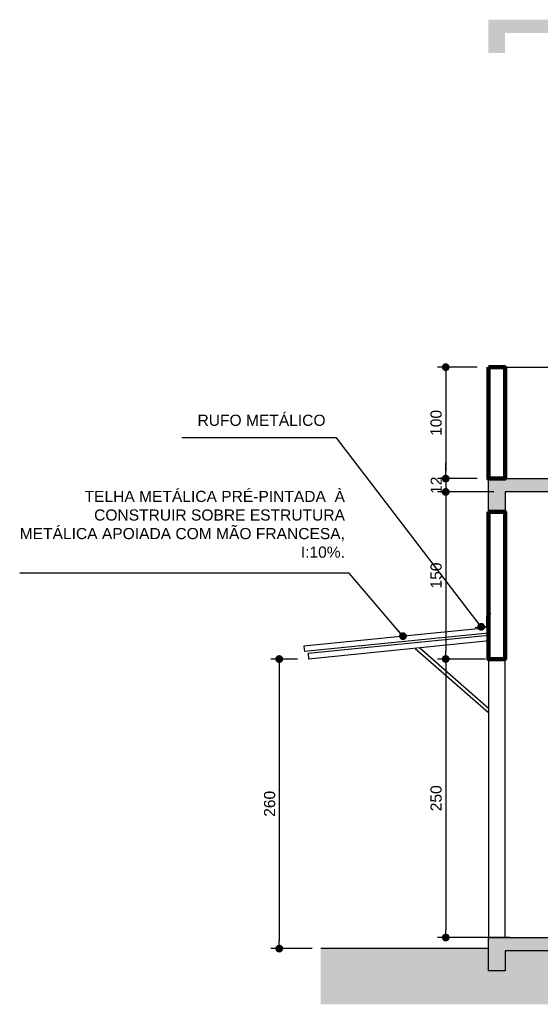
# Model space of a CAD drawing. Header units: metres. Extents: x -44 to 208, y -13 to 238.
# Tile 123 of 154: x 94 to 99, y 82 to 91. Entities that reach past the tile are written whole.
import ezdxf

# ---------------------------------------------------------------- set-up
doc = ezdxf.new("R2010")
doc.units = ezdxf.units.M
doc.header["$MEASUREMENT"] = 0
doc.layers.add('ALV-ALT', color=7, linetype='Continuous', lineweight=90)
doc.layers.add('VIS-V03', color=4, linetype='Continuous', lineweight=25)
for name, color, linetype in [('CTA-GER', 35, 'Continuous'), ('HTC-PIS', 8, 'Continuous'), ('PIS-CTE', 201, 'Continuous'), ('TXT-ESP', 40, 'Continuous'), ('VIS-V04', 30, 'Continuous'), ('VIS-V05', 31, 'Continuous')]:
    doc.layers.add(name, color=color, linetype=linetype)
doc.styles.add('ARIAL', font='arial.ttf')
doc.styles.add('Texto Cota', font='arial.ttf')
doc.dimstyles.new('ARQ-1-50', dxfattribs={"dimscale": 0, "dimtxt": 0.1, "dimasz": 0.07, "dimexe": 0.075, "dimexo": 0.1, "dimgap": 0.035, "dimtad": 1, "dimdec": 0, "dimlfac": 100, "dimzin": 1, "dimdsep": 46, "dimtxsty": 'Texto Cota', "dimblk": 'DOT', "dimcen": 0.1, "dimclrd": 256, "dimclre": 256, "dimclrt": 15, "dimaunit": 1, "dimadec": 0, "dimazin": 0, "dimtfac": 1.8, "dimtdec": 0, "dimtix": 1, "dimtmove": 2, "dimatfit": 1, "dimldrblk": 'DOT', "dimfxl": 1, "dimtolj": 1, "dimtzin": 4, "dimlwd": -1, "dimarcsym": 0})

# ---------------------------------------------------------------- blocks, each defined once
blk = doc.blocks.new('_DOT')
at = {"color": 0, "linetype": 'ByBlock'}
blk.add_line((-0.5, 0), (-1, 0), dxfattribs=at)
at = {"color": 0, "linetype": 'ByBlock', "const_width": 0.5}
blk.add_lwpolyline([(-0.25, 0, 1), (0.25, 0, 1)], format="xyb", close=True, dxfattribs=at)
blk = doc.blocks.new('*D4421')
at = {"layer": 'CTA-GER', "lineweight": -2, "transparency": 16777216}
for p, q in [((98.2973, 87.4563), (97.9396, 87.4563)), ((98.2973, 86.4563), (97.9396, 86.4563))]:
    blk.add_line(p, q, dxfattribs=at)
at = {"layer": 'CTA-GER', "transparency": 16777216}
blk.add_line((98.0146, 87.3863), (98.0146, 86.5263), dxfattribs=at)
at = {"layer": 'Defpoints', "color": 0, "transparency": 16777216}
for p in [(98.3973, 87.4563), (98.0146, 86.4563), (98.3973, 86.4563)]:
    blk.add_point(p, dxfattribs=at)
at = {"layer": 'CTA-GER', "transparency": 16777216, "xscale": 0.07, "yscale": 0.07, "zscale": 0.07}
for p, rotation in [((98.0146, 87.4563), 90), ((98.0146, 86.4563), 270)]:
    blk.add_blockref('_DOT', p, dxfattribs=dict(at, rotation=rotation))
at = {"layer": 'CTA-GER', "color": 15, "transparency": 16777216, "insert": (97.9286, 86.9563), "char_height": 0.1, "attachment_point": 5, "rotation": 90, "style": 'Texto Cota'}
blk.add_mtext('\\A1;100', dxfattribs=at)
blk = doc.blocks.new('*D4422')
at = {"layer": 'CTA-GER', "transparency": 16777216}
for p, q in [((98.0146, 86.5263), (98.0146, 86.5963)), ((98.0146, 86.4563), (98.0146, 86.3363)), ((98.0146, 86.2663), (98.0146, 86.1963))]:
    blk.add_line(p, q, dxfattribs=at)
at = {"layer": 'CTA-GER', "lineweight": -2, "transparency": 16777216}
for p, q in [((98.2973, 86.4563), (97.9396, 86.4563)), ((98.4472, 86.3363), (97.9396, 86.3363))]:
    blk.add_line(p, q, dxfattribs=at)
at = {"layer": 'Defpoints', "color": 0, "transparency": 16777216}
for p in [(98.3973, 86.4563), (98.0146, 86.3363), (98.5472, 86.3363)]:
    blk.add_point(p, dxfattribs=at)
at = {"layer": 'CTA-GER', "transparency": 16777216, "xscale": 0.07, "yscale": 0.07, "zscale": 0.07}
for p, rotation in [((98.0146, 86.4563), 270), ((98.0146, 86.3363), 90)]:
    blk.add_blockref('_DOT', p, dxfattribs=dict(at, rotation=rotation))
at = {"layer": 'CTA-GER', "color": 15, "transparency": 16777216, "insert": (97.9294, 86.3963), "char_height": 0.1, "attachment_point": 5, "rotation": 90, "style": 'Texto Cota'}
blk.add_mtext('\\A1;12', dxfattribs=at)
blk = doc.blocks.new('*D4423')
at = {"layer": 'CTA-GER', "lineweight": -2, "transparency": 16777216}
for p, q in [((98.4472, 86.3363), (97.9396, 86.3363)), ((98.3723, 84.8363), (97.9396, 84.8363))]:
    blk.add_line(p, q, dxfattribs=at)
at = {"layer": 'CTA-GER', "transparency": 16777216}
blk.add_line((98.0146, 86.2663), (98.0146, 84.9063), dxfattribs=at)
at = {"layer": 'Defpoints', "color": 0, "transparency": 16777216}
for p in [(98.5472, 86.3363), (98.0146, 84.8363), (98.4723, 84.8363)]:
    blk.add_point(p, dxfattribs=at)
at = {"layer": 'CTA-GER', "transparency": 16777216, "xscale": 0.07, "yscale": 0.07, "zscale": 0.07}
for p, rotation in [((98.0146, 86.3363), 90), ((98.0146, 84.8363), 270)]:
    blk.add_blockref('_DOT', p, dxfattribs=dict(at, rotation=rotation))
at = {"layer": 'CTA-GER', "color": 15, "transparency": 16777216, "insert": (97.9286, 85.5863), "char_height": 0.1, "attachment_point": 5, "rotation": 90, "style": 'Texto Cota'}
blk.add_mtext('\\A1;150', dxfattribs=at)
blk = doc.blocks.new('*D4424')
at = {"layer": 'CTA-GER', "lineweight": -2, "transparency": 16777216}
for p, q in [((98.3723, 84.8363), (97.9396, 84.8363)), ((98.5908, 82.3363), (97.9396, 82.3363))]:
    blk.add_line(p, q, dxfattribs=at)
at = {"layer": 'CTA-GER', "transparency": 16777216}
blk.add_line((98.0146, 84.7663), (98.0146, 82.4063), dxfattribs=at)
at = {"layer": 'Defpoints', "color": 0, "transparency": 16777216}
for p in [(98.4723, 84.8363), (98.0146, 82.3363), (98.6908, 82.3363)]:
    blk.add_point(p, dxfattribs=at)
at = {"layer": 'CTA-GER', "transparency": 16777216, "xscale": 0.07, "yscale": 0.07, "zscale": 0.07}
for p, rotation in [((98.0146, 84.8363), 90), ((98.0146, 82.3363), 270)]:
    blk.add_blockref('_DOT', p, dxfattribs=dict(at, rotation=rotation))
at = {"layer": 'CTA-GER', "color": 15, "transparency": 16777216, "insert": (97.9286, 83.5863), "char_height": 0.1, "attachment_point": 5, "rotation": 90, "style": 'Texto Cota'}
blk.add_mtext('\\A1;250', dxfattribs=at)
blk = doc.blocks.new('*D4426')
at = {"layer": 'CTA-GER', "lineweight": -2, "transparency": 16777216}
for p, q in [((96.6841, 84.8363), (96.4459, 84.8363)), ((96.8166, 82.2363), (96.4459, 82.2363))]:
    blk.add_line(p, q, dxfattribs=at)
at = {"layer": 'CTA-GER', "transparency": 16777216}
blk.add_line((96.5209, 84.7663), (96.5209, 82.3063), dxfattribs=at)
at = {"layer": 'Defpoints', "color": 0, "transparency": 16777216}
for p in [(96.7841, 84.8363), (96.5209, 82.2363), (96.9166, 82.2363)]:
    blk.add_point(p, dxfattribs=at)
at = {"layer": 'CTA-GER', "transparency": 16777216, "xscale": 0.07, "yscale": 0.07, "zscale": 0.07}
for p, rotation in [((96.5209, 84.8363), 90), ((96.5209, 82.2363), 270)]:
    blk.add_blockref('_DOT', p, dxfattribs=dict(at, rotation=rotation))
at = {"layer": 'CTA-GER', "color": 15, "transparency": 16777216, "insert": (96.4348, 83.5363), "char_height": 0.1, "attachment_point": 5, "rotation": 90, "style": 'Texto Cota'}
blk.add_mtext('\\A1;260', dxfattribs=at)

msp = doc.modelspace()

# ---------------------------------------------------------------- hatches: boundary and pattern name
at = {"layer": 'HTC-PIS'}
h = msp.add_hatch(color=256, dxfattribs=at)
h.dxf.hatch_style = 1
h.paths.add_polyline_path([(98.3973, 86.4563), (104.3425, 86.4563), (104.3425, 86.1563), (104.1925, 86.1563), (104.1925, 86.3363), (98.5472, 86.3363), (98.5473, 86.1563), (98.3973, 86.1563)])
edge = h.paths.add_edge_path()
edge.add_line((98.3973, 90.5763), (104.3425, 90.5763))
edge.add_line((104.3425, 90.5763), (104.3425, 90.2763))
edge.add_line((104.3425, 90.2763), (104.1925, 90.2763))
edge.add_line((104.1925, 90.2763), (104.1925, 90.4563))
edge.add_line((104.1925, 90.4563), (98.5472, 90.4563))
edge.add_line((98.5472, 90.4563), (98.5473, 90.2763))
edge.add_line((98.5473, 90.2763), (98.3973, 90.2763))
h = msp.add_hatch(color=256, dxfattribs=at)
h.dxf.hatch_style = 1
h.paths.add_polyline_path([(98.3973, 82.3363), (104.3425, 82.3363), (104.3425, 82.0363), (104.1925, 82.0363), (104.1925, 82.2163), (98.5472, 82.2163), (98.5473, 82.0363), (98.3973, 82.0363)])
edge = h.paths.add_edge_path()
edge.add_line((98.3973, 86.4563), (104.3425, 86.4563))
edge.add_line((104.3425, 86.4563), (104.3425, 86.1563))
edge.add_line((104.3425, 86.1563), (104.1925, 86.1563))
edge.add_line((104.1925, 86.1563), (104.1925, 86.3363))
edge.add_line((104.1925, 86.3363), (98.5472, 86.3363))
edge.add_line((98.5472, 86.3363), (98.5473, 86.1563))
edge.add_line((98.5473, 86.1563), (98.3973, 86.1563))
h = msp.add_hatch(dxfattribs=at)
h.set_pattern_fill('EARTH', color=256, angle=45)
h.set_pattern_definition([(45, (-18.62803, -25.88004), (3e-17, 0.3535534), [0.25, -0.25]), (45, (-18.69432, -25.81375), (3e-17, 0.3535534), [0.25, -0.25]), (45, (-18.7606, -25.74746), (3e-17, 0.3535534), [0.25, -0.25]), (135, (-18.7606, -25.70327), (-0.3535534, 6e-17), [0.25, -0.25]), (135, (-18.69432, -25.63698), (-0.3535534, 6e-17), [0.25, -0.25]), (135, (-18.62803, -25.57068), (-0.3535534, 6e-17), [0.25, -0.25])])
h.paths.add_polyline_path([(112.1992, 81.7363), (112.1992, 82.2163), (104.3425, 82.2163), (104.3425, 82.0363), (104.1925, 82.0363), (104.1925, 82.2163), (98.5473, 82.2163), (98.5473, 82.0363), (98.3973, 82.0363), (98.3973, 82.2363), (96.8916, 82.2363), (96.8916, 81.7363)])

# ---------------------------------------------------------------- linework, layer by layer
at = {"layer": 'ALV-ALT'}
for points in [[(98.3973, 87.4563), (98.5473, 87.4563), (98.5473, 86.4563), (98.3973, 86.4563)], [(98.3973, 86.1563), (98.5473, 86.1563), (98.5473, 84.8363), (98.3973, 84.8363)]]:
    msp.add_lwpolyline(points, close=True, dxfattribs=at)
at = {"layer": 'PIS-CTE'}
msp.add_line((98.3973, 82.2363), (96.8933, 82.2363), dxfattribs=at)
for points in [[(98.3973, 86.4563), (104.3425, 86.4563), (104.3425, 86.1563), (104.1925, 86.1563), (104.1925, 86.3363), (98.5472, 86.3363), (98.5473, 86.1563), (98.3973, 86.1563)], [(98.5472, 86.3363), (98.5472, 86.3363), (98.5472, 86.1563), (98.3973, 86.1563), (98.3973, 86.4563)], [(98.3973, 82.3363), (104.3425, 82.3363), (104.3425, 82.0363), (104.1925, 82.0363), (104.1925, 82.2163), (98.5472, 82.2163), (98.5473, 82.0363), (98.3973, 82.0363), (98.3973, 82.3363)], [(98.5473, 82.3363), (104.3425, 82.3363), (104.3425, 82.2363)]]:
    msp.add_lwpolyline(points, dxfattribs=at)
at = {"layer": 'VIS-V03'}
for p, q in [((98.3923, 85.1177), (96.7423, 84.9527)), ((98.3973, 85.0679), (96.7473, 84.9029)), ((96.7423, 84.9527), (96.7473, 84.9029))]:
    msp.add_line(p, q, dxfattribs=at)
msp.add_lwpolyline([(98.2795, 85.1196), (98.3845, 85.1317), (98.3845, 85.2255), (98.4201, 85.2472)], dxfattribs=at)
at = {"layer": 'VIS-V04'}
msp.add_line((98.5473, 87.4563), (104.1925, 87.4563), dxfattribs=at)
at = {"layer": 'VIS-V05'}
for p, q in [((98.3993, 85.048), (96.7792, 84.886)), ((98.4043, 84.9983), (96.7841, 84.8363)), ((96.7792, 84.886), (96.7841, 84.8363)), ((97.7412, 84.932), (98.3973, 84.3558)), ((97.782, 84.9361), (98.3973, 84.3958))]:
    msp.add_line(p, q, dxfattribs=at)
msp.add_lwpolyline([(98.5473, 84.8363), (98.3973, 84.8363), (98.3973, 82.3363), (98.5473, 82.3363)], close=True, dxfattribs=at)

# ---------------------------------------------------------------- texts
at = {"layer": 'TXT-ESP', "char_height": 0.1, "width": 2.974864, "attachment_point": 3, "style": 'ARIAL'}
for s, insert in [('RUFO METÁLICO', (96.9363, 87.0298)), ('TELHA METÁLICA PRÉ-PINTADA  À CONSTRUIR SOBRE ESTRUTURA METÁLICA APOIADA COM MÃO FRANCESA, I:10%.', (97.1104, 86.346))]:
    msp.add_mtext(s, dxfattribs=dict(at, insert=insert))

# ---------------------------------------------------------------- dimensions: what is measured, and where the dimension line sits
at = {"layer": 'CTA-GER'}
for base, p1, p2, picture, middle in [((98.0146, 86.4563), (98.3973, 87.4563), (98.3973, 86.4563), '*D4421', (97.9286, 86.9563)), ((98.0146, 86.3363), (98.3973, 86.4563), (98.5472, 86.3363), '*D4422', (97.9294, 86.3963)), ((98.0146, 84.8363), (98.5472, 86.3363), (98.4723, 84.8363), '*D4423', (97.9286, 85.5863)), ((96.5209, 82.2363), (96.7841, 84.8363), (96.9166, 82.2363), '*D4426', (96.4348, 83.5363)), ((98.0146, 82.3363), (98.4723, 84.8363), (98.6908, 82.3363), '*D4424', (97.9286, 83.5863))]:
    dim = msp.add_linear_dim(base=base, p1=p1, p2=p2, angle=90, dimstyle='ARQ-1-50', override={"dimscale": 1}, dxfattribs=at)
    dim.commit()
    dim.dimension.update_dxf_attribs({"geometry": picture, "text_midpoint": middle})

# ---------------------------------------------------------------- leaders
for points in [[(98.332, 85.1257), (97.0335, 86.8225), (95.6474, 86.8226)], [(97.6311, 85.0416), (97.1491, 85.6072), (94.194, 85.6074)]]:
    msp.add_leader(points, dimstyle='ARQ-1-50', override={"dimscale": 1}, dxfattribs=at)

doc.saveas('drawing.dxf')
